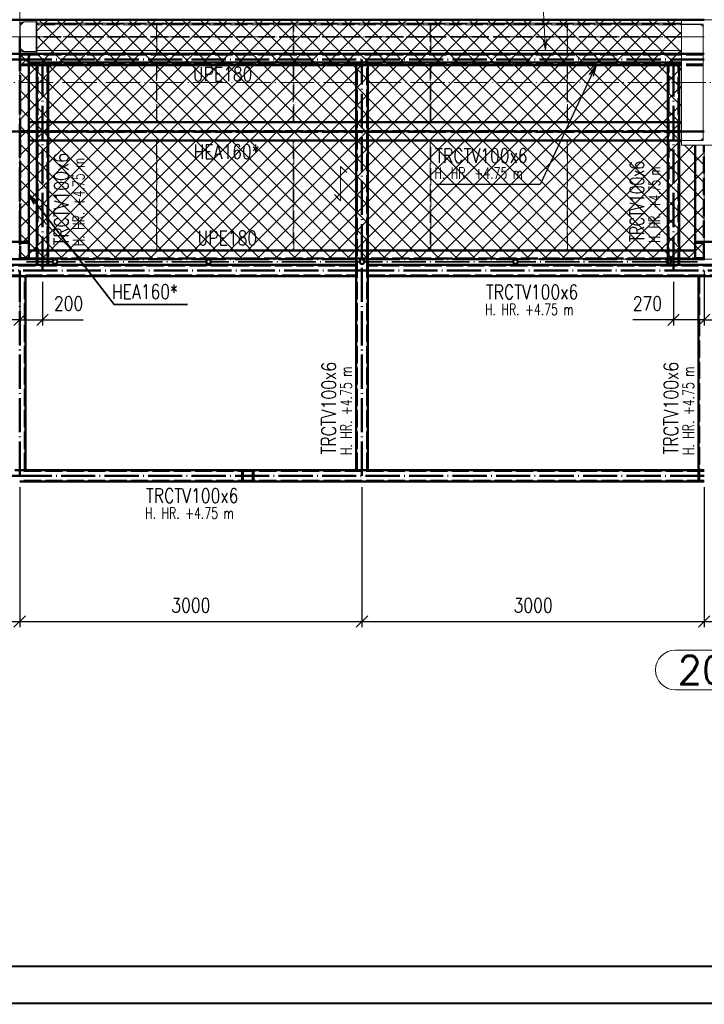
# Paper-space layout 'Layout1' of a CAD drawing. Extents: x -2 to 1677, y -36 to 422.
# Tile 32 of 100: x 238 to 358, y 0 to 173. Entities that reach past the tile are written whole.
import ezdxf
from ezdxf.enums import TextEntityAlignment as Align

# ---------------------------------------------------------------- set-up
doc = ezdxf.new("R2010")
doc.units = 0
for name, pattern in [('ACAD_ISO02W100', [15, 12, -3]), ('ACAD_ISO04W100', [30.5, 24, -3, 0.5, -3]), ('HP_01_CER_B', [8, 5, -1, 1, -1])]:
    doc.linetypes.add(name, pattern=pattern)
doc.layers.get('0').update_dxf_attribs({"linetype": 'CONTINUOUS'})
doc.layers.get('DEFPOINTS').update_dxf_attribs({"color": 132, "linetype": 'CONTINUOUS'})
doc.layers.add('RAMECEK_HP', color=251, linetype='CONTINUOUS')
for name, color, linetype, lineweight in [('SS_1.ET-HALA_TaO-PRISTAVBA-PODLAH.NOSNIKY', 9, 'CONTINUOUS', 13), ('SS_1.ET-HALA_TaO-RASTR', 7, 'HP_01_CER_B', 13), ('SS_1.ET-HALA_TaO-SLOUP', 9, 'CONTINUOUS', 13), ('SS_2.ET-HALA_TaO-LAVKA_+5.100m', 210, 'CONTINUOUS', 50), ('SS_2.ET-HALA_TaO-LAVKA_+5.100m-KONZOLA', 202, 'CONTINUOUS', 50), ('SS_2.ET-HALA_TaO-LAVKA_+5.100m-PLECH', 90, 'CONTINUOUS', 13), ('SS_2.ET-HALA_TaO-LAVKA_+5.100m-PLECH-VYZTUHA', 150, 'CONTINUOUS', 13), ('SS_2.ET-HALA_TaO-LAVKA_+5.100m-ZABRADLI', 41, 'CONTINUOUS', 35), ('SS_2.ET-HALA_TaO-PRISTAVBA-PODLAHA_LEM', 140, 'CONTINUOUS', 50), ('SS_2.ET-HALA_TaO-PRISTAVBA-VNITRNI_KCE', 190, 'CONTINUOUS', 50), ('SS_KOTY', 3, 'CONTINUOUS', 25), ('SS_POPIS_PROFILU', 13, 'CONTINUOUS', 25), ('SS_POPIS_PROFILU_S355', 2, 'CONTINUOUS', 35), ('SS_SRAFY', 8, 'CONTINUOUS', 18), ('SS_STAV.OK-POPIS_PROFILU', 9, 'CONTINUOUS', 13)]:
    doc.layers.add(name, color=color, linetype=linetype, lineweight=lineweight)
doc.styles.add('ROMANS', font='romans.shx', dxfattribs={"width": 0.8})
doc.styles.add('romans.shx', font='romans.shx', dxfattribs={"height": 5})
doc.dimstyles.new('A-1_(2.5)_50AS', dxfattribs={"dimtxt": 2.5, "dimasz": 2, "dimexe": 1, "dimexo": 2, "dimgap": 0, "dimtad": 0, "dimdec": 1, "dimlfac": 50, "dimrnd": 1, "dimtxsty": 'ROMANS', "dimblk1": 'OBLIQUE', "dimblk2": 'OBLIQUE', "dimsah": 1, "dimcen": 2, "dimclrd": 256, "dimclre": 256, "dimclrt": 256, "dimadec": 1, "dimazin": 2, "dimtfac": 0.714286, "dimtdec": 1, "dimtmove": 0, "dimatfit": 3, "dimldrblk": 'OPEN', "dimfxl": 1, "dimtvp": 1.142857, "dimtfill": 1, "dimtolj": 1, "dimlwd": -1, "dimlwe": -1, "dimarcsym": 0})
pattern_1 = [(45, (118.27083, 161.526386), (-0.04490128, 0.04490128), [])]

# ---------------------------------------------------------------- blocks, each defined once
blk = doc.blocks.new('*U6')
at = {"layer": 'RAMECEK_HP', "lineweight": 35, "const_width": 0.35}
for points in [[(0, 420), (0, 0), (1485, 0), (1485, 420)], [(6.5, 413.5), (6.5, 6.5), (1478.5, 6.5), (1478.5, 413.5)]]:
    blk.add_lwpolyline(points, close=True, dxfattribs=at)
at = {"layer": 'DEFPOINTS', "style": 'ROMANS', "width": 0.8}
blk.add_attdef('TISK', text='', height=10, dxfattribs=at).set_placement((1485, -33), align=Align.RIGHT)
blk = doc.blocks.new('_Oblique')
at = {"color": 0, "linetype": 'ByBlock', "lineweight": -2}
blk.add_line((-0.5, -0.5), (0.5, 0.5), dxfattribs=at)
blk = doc.blocks.new('*D62')
at = {"layer": 'DEFPOINTS', "color": 0, "transparency": 16777216}
for p in [(178.27, 92.53, -5006), (238.27, 92.53, -5006), (238.27, 66.96)]:
    blk.add_point(p, dxfattribs=at)
at = {"layer": 'SS_KOTY', "transparency": 16777216}
for p, q in [((178.27, 90.53), (178.27, 65.96)), ((238.27, 90.53), (238.27, 65.96)), ((178.27, 66.96), (238.27, 66.96))]:
    blk.add_line(p, q, dxfattribs=at)
at = {"layer": 'SS_KOTY', "transparency": 16777216, "xscale": 2, "yscale": 2, "zscale": 2, "rotation": 180}
blk.add_blockref('_Oblique', (178.27, 66.96), dxfattribs=at)
at = {"layer": 'SS_KOTY', "transparency": 16777216, "xscale": 2, "yscale": 2, "zscale": 2}
blk.add_blockref('_Oblique', (238.27, 66.96), dxfattribs=at)
at = {"layer": 'SS_KOTY', "transparency": 16777216, "insert": (208.27, 69.82), "char_height": 2.5, "attachment_point": 5, "style": 'ROMANS', "bg_fill": 3, "box_fill_scale": 1.1, "bg_fill_color": 256, "bg_fill_true_color": 13158600, "bg_fill_transparency": 0}
blk.add_mtext('\\A1;3000', dxfattribs=at)
blk = doc.blocks.new('_OPEN')
at = {"color": 0, "linetype": 'ByBlock'}
for p, q in [((-1, 0.167), (0, 0)), ((0, 0), (-1, -0.167)), ((0, 0), (-1, 0))]:
    blk.add_line(p, q, dxfattribs=at)
blk = doc.blocks.new('*D63')
at = {"layer": 'DEFPOINTS', "color": 0, "transparency": 16777216}
for p in [(238.27, 92.53, -5006), (298.27, 92.53, -5006), (298.27, 66.96)]:
    blk.add_point(p, dxfattribs=at)
at = {"layer": 'SS_KOTY', "transparency": 16777216}
for p, q in [((238.27, 90.53), (238.27, 65.96)), ((298.27, 90.53), (298.27, 65.96)), ((238.27, 66.96), (298.27, 66.96))]:
    blk.add_line(p, q, dxfattribs=at)
at = {"layer": 'SS_KOTY', "transparency": 16777216, "xscale": 2, "yscale": 2, "zscale": 2, "rotation": 180}
blk.add_blockref('_Oblique', (238.27, 66.96), dxfattribs=at)
at = {"layer": 'SS_KOTY', "transparency": 16777216, "xscale": 2, "yscale": 2, "zscale": 2}
blk.add_blockref('_Oblique', (298.27, 66.96), dxfattribs=at)
at = {"layer": 'SS_KOTY', "transparency": 16777216, "insert": (268.27, 69.82), "char_height": 2.5, "attachment_point": 5, "style": 'ROMANS', "bg_fill": 3, "box_fill_scale": 1.1, "bg_fill_color": 256, "bg_fill_true_color": 13158600, "bg_fill_transparency": 0}
blk.add_mtext('\\A1;3000', dxfattribs=at)
blk = doc.blocks.new('*D64')
at = {"layer": 'DEFPOINTS', "color": 0, "transparency": 16777216}
for p in [(298.27, 92.53, -5006), (358.27, 92.53, -5006), (358.27, 66.96)]:
    blk.add_point(p, dxfattribs=at)
at = {"layer": 'SS_KOTY', "transparency": 16777216}
for p, q in [((298.27, 90.53), (298.27, 65.96)), ((358.27, 90.53), (358.27, 65.96)), ((298.27, 66.96), (358.27, 66.96))]:
    blk.add_line(p, q, dxfattribs=at)
at = {"layer": 'SS_KOTY', "transparency": 16777216, "xscale": 2, "yscale": 2, "zscale": 2, "rotation": 180}
blk.add_blockref('_Oblique', (298.27, 66.96), dxfattribs=at)
at = {"layer": 'SS_KOTY', "transparency": 16777216, "xscale": 2, "yscale": 2, "zscale": 2}
blk.add_blockref('_Oblique', (358.27, 66.96), dxfattribs=at)
at = {"layer": 'SS_KOTY', "transparency": 16777216, "insert": (328.27, 69.82), "char_height": 2.5, "attachment_point": 5, "style": 'ROMANS', "bg_fill": 3, "box_fill_scale": 1.1, "bg_fill_color": 256, "bg_fill_true_color": 13158600, "bg_fill_transparency": 0}
blk.add_mtext('\\A1;3000', dxfattribs=at)
blk = doc.blocks.new('*D65')
at = {"layer": 'DEFPOINTS', "color": 0, "transparency": 16777216}
for p in [(358.27, 92.53, -5006), (418.27, 92.53, -5006), (418.27, 66.96)]:
    blk.add_point(p, dxfattribs=at)
at = {"layer": 'SS_KOTY', "transparency": 16777216}
for p, q in [((358.27, 90.53), (358.27, 65.96)), ((418.27, 90.53), (418.27, 65.96)), ((358.27, 66.96), (418.27, 66.96))]:
    blk.add_line(p, q, dxfattribs=at)
at = {"layer": 'SS_KOTY', "transparency": 16777216, "xscale": 2, "yscale": 2, "zscale": 2, "rotation": 180}
blk.add_blockref('_Oblique', (358.27, 66.96), dxfattribs=at)
at = {"layer": 'SS_KOTY', "transparency": 16777216, "xscale": 2, "yscale": 2, "zscale": 2}
blk.add_blockref('_Oblique', (418.27, 66.96), dxfattribs=at)
at = {"layer": 'SS_KOTY', "transparency": 16777216, "insert": (388.27, 69.82), "char_height": 2.5, "attachment_point": 5, "style": 'ROMANS', "bg_fill": 3, "box_fill_scale": 1.1, "bg_fill_color": 256, "bg_fill_true_color": 13158600, "bg_fill_transparency": 0}
blk.add_mtext('\\A1;3000', dxfattribs=at)
blk = doc.blocks.new('*D74')
at = {"layer": 'DEFPOINTS', "color": 0, "transparency": 16777216}
for p in [(358.27, 130.53, -4998.1), (352.87, 128.53, -5006), (352.87, 119.89)]:
    blk.add_point(p, dxfattribs=at)
at = {"layer": 'SS_KOTY', "transparency": 16777216}
for p, q in [((358.27, 128.53), (358.27, 118.89)), ((352.87, 126.53), (352.87, 118.89)), ((352.87, 119.89), (345.73, 119.89)), ((358.27, 119.89), (352.87, 119.89))]:
    blk.add_line(p, q, dxfattribs=at)
at = {"layer": 'SS_KOTY', "transparency": 16777216, "xscale": 2, "yscale": 2, "zscale": 2, "rotation": 180}
blk.add_blockref('_Oblique', (352.87, 119.89), dxfattribs=at)
at = {"layer": 'SS_KOTY', "transparency": 16777216, "xscale": 2, "yscale": 2, "zscale": 2}
blk.add_blockref('_Oblique', (358.27, 119.89), dxfattribs=at)
at = {"layer": 'SS_KOTY', "transparency": 16777216, "insert": (348.3, 122.74), "char_height": 2.5, "attachment_point": 5, "style": 'ROMANS', "bg_fill": 3, "box_fill_scale": 1.1, "bg_fill_color": 256, "bg_fill_true_color": 13158600, "bg_fill_transparency": 0}
blk.add_mtext('\\A1;270', dxfattribs=at)
blk = doc.blocks.new('*D75')
at = {"layer": 'DEFPOINTS', "color": 0, "transparency": 16777216}
for p in [(358.27, 130.53, -4998), (363.67, 128.53, -5006), (363.67, 119.89)]:
    blk.add_point(p, dxfattribs=at)
at = {"layer": 'SS_KOTY', "transparency": 16777216}
for p, q in [((358.27, 128.53), (358.27, 118.89)), ((363.67, 126.53), (363.67, 118.89)), ((358.27, 119.89), (363.67, 119.89)), ((363.67, 119.89), (370.81, 119.89))]:
    blk.add_line(p, q, dxfattribs=at)
at = {"layer": 'SS_KOTY', "transparency": 16777216, "xscale": 2, "yscale": 2, "zscale": 2, "rotation": 180}
blk.add_blockref('_Oblique', (358.27, 119.89), dxfattribs=at)
at = {"layer": 'SS_KOTY', "transparency": 16777216, "xscale": 2, "yscale": 2, "zscale": 2}
blk.add_blockref('_Oblique', (363.67, 119.89), dxfattribs=at)
at = {"layer": 'SS_KOTY', "transparency": 16777216, "insert": (368.24, 122.74), "char_height": 2.5, "attachment_point": 5, "style": 'ROMANS', "bg_fill": 3, "box_fill_scale": 1.1, "bg_fill_color": 256, "bg_fill_true_color": 13158600, "bg_fill_transparency": 0}
blk.add_mtext('\\A1;270', dxfattribs=at)
blk = doc.blocks.new('*D76')
at = {"layer": 'DEFPOINTS', "color": 0, "transparency": 16777216}
for p in [(238.27, 130.53, -4998), (242.27, 128.53, -5006), (242.27, 119.89)]:
    blk.add_point(p, dxfattribs=at)
at = {"layer": 'SS_KOTY', "transparency": 16777216}
for p, q in [((238.27, 128.53), (238.27, 118.89)), ((242.27, 126.53), (242.27, 118.89)), ((238.27, 119.89), (242.27, 119.89)), ((242.27, 119.89), (249.41, 119.89))]:
    blk.add_line(p, q, dxfattribs=at)
at = {"layer": 'SS_KOTY', "transparency": 16777216, "xscale": 2, "yscale": 2, "zscale": 2, "rotation": 180}
blk.add_blockref('_Oblique', (238.27, 119.89), dxfattribs=at)
at = {"layer": 'SS_KOTY', "transparency": 16777216, "xscale": 2, "yscale": 2, "zscale": 2}
blk.add_blockref('_Oblique', (242.27, 119.89), dxfattribs=at)
at = {"layer": 'SS_KOTY', "transparency": 16777216, "insert": (246.84, 122.74), "char_height": 2.5, "attachment_point": 5, "style": 'ROMANS', "bg_fill": 3, "box_fill_scale": 1.1, "bg_fill_color": 256, "bg_fill_true_color": 13158600, "bg_fill_transparency": 0}
blk.add_mtext('\\A1;200', dxfattribs=at)
blk = doc.blocks.new('*D77')
at = {"layer": 'DEFPOINTS', "color": 0, "transparency": 16777216}
for p in [(238.27, 130.53, -4998.1), (234.27, 128.53, -5006), (234.27, 119.89)]:
    blk.add_point(p, dxfattribs=at)
at = {"layer": 'SS_KOTY', "transparency": 16777216}
for p, q in [((238.27, 128.53), (238.27, 118.89)), ((234.27, 126.53), (234.27, 118.89)), ((234.27, 119.89), (227.13, 119.89)), ((238.27, 119.89), (234.27, 119.89))]:
    blk.add_line(p, q, dxfattribs=at)
at = {"layer": 'SS_KOTY', "transparency": 16777216, "xscale": 2, "yscale": 2, "zscale": 2, "rotation": 180}
blk.add_blockref('_Oblique', (234.27, 119.89), dxfattribs=at)
at = {"layer": 'SS_KOTY', "transparency": 16777216, "xscale": 2, "yscale": 2, "zscale": 2}
blk.add_blockref('_Oblique', (238.27, 119.89), dxfattribs=at)
at = {"layer": 'SS_KOTY', "transparency": 16777216, "insert": (229.7, 122.74), "char_height": 2.5, "attachment_point": 5, "style": 'ROMANS', "bg_fill": 3, "box_fill_scale": 1.1, "bg_fill_color": 256, "bg_fill_true_color": 13158600, "bg_fill_transparency": 0}
blk.add_mtext('\\A1;200', dxfattribs=at)

psp = doc.layouts.get("Layout1")

# ---------------------------------------------------------------- hatches: boundary and pattern name
at = {"layer": 'SS_SRAFY'}
h = psp.add_hatch(dxfattribs=at)
h.set_pattern_fill('ANSI37', color=8, scale=0.7, angle=90, style=0)
h.set_pattern_definition([(135, (297.4458, 151.2808), (-1.571545, -1.571545), []), (225, (297.4458, 151.2808), (1.571545, -1.571545), [])])
h.paths.add_polyline_path([(358.2708, 130.5264), (358.2708, 150.5064), (354.2508, 150.5064), (354.2508, 172.5264), (241.2908, 172.5264), (241.2908, 166.5064), (238.2708, 166.5064), (238.2708, 130.5264)], flags=0)
h = psp.add_hatch(dxfattribs=at)
h.set_pattern_fill('ANSI31', color=5, scale=0.02, style=0)
h.set_pattern_definition(pattern_1)
h.paths.add_polyline_path([(244.4708, 130.5264, 1), (244.4708, 129.6364, 1)], flags=0)
h.paths.add_polyline_path([(244.4708, 130.4264, 1), (244.4708, 129.7364, 1)], flags=0)
h = psp.add_hatch(dxfattribs=at)
h.set_pattern_fill('ANSI31', color=5, scale=0.02, style=0)
h.set_pattern_definition(pattern_1)
h.paths.add_polyline_path([(271.3708, 130.5264, 1), (271.3708, 129.6364, 1)], flags=0)
h.paths.add_polyline_path([(271.3708, 130.4264, 1), (271.3708, 129.7364, 1)], flags=0)
h = psp.add_hatch(dxfattribs=at)
h.set_pattern_fill('ANSI31', color=5, scale=0.02, style=0)
h.set_pattern_definition(pattern_1)
h.paths.add_polyline_path([(298.2708, 130.5264, 1), (298.2708, 129.6364, 1)], flags=0)
h.paths.add_polyline_path([(298.2708, 130.4264, 1), (298.2708, 129.7364, 1)], flags=0)
h = psp.add_hatch(dxfattribs=at)
h.set_pattern_fill('ANSI31', color=5, scale=0.02, style=0)
h.set_pattern_definition(pattern_1)
h.paths.add_polyline_path([(325.1708, 130.5264, 1), (325.1708, 129.6364, 1)], flags=0)
h.paths.add_polyline_path([(325.1708, 130.4264, 1), (325.1708, 129.7364, 1)], flags=0)
h = psp.add_hatch(dxfattribs=at)
h.set_pattern_fill('ANSI31', color=5, scale=0.02, style=0)
h.set_pattern_definition(pattern_1)
h.paths.add_polyline_path([(352.0708, 130.5264, 1), (352.0708, 129.6364, 1)], flags=0)
h.paths.add_polyline_path([(352.0708, 130.4264, 1), (352.0708, 129.7364, 1)], flags=0)

# ---------------------------------------------------------------- linework, layer by layer
at = {"layer": 'SS_1.ET-HALA_TaO-PRISTAVBA-PODLAH.NOSNIKY', "color": 9, "linetype": 'ACAD_ISO04W100', "ltscale": 0.25}
for p, q in [((238.2708, 169.5264), (238.2708, 313.6264)), ((118.2708, 169.5264), (238.2708, 169.5264)), ((238.2708, 169.5264), (358.2708, 169.5264))]:
    psp.add_line(p, q, dxfattribs=at)
at = {"layer": 'SS_1.ET-HALA_TaO-PRISTAVBA-PODLAH.NOSNIKY', "color": 5, "linetype": 'Continuous', "ltscale": 0.25}
for p, q in [((354.2708, 171.9264), (241.2709, 171.9264)), ((241.2709, 167.1264), (241.2709, 171.9264)), ((354.2708, 171.7264), (354.2708, 171.7064)), ((262.2208, 167.1264), (241.2709, 167.1264)), ((286.2208, 167.1264), (262.3208, 167.1264)), ((310.2208, 167.1264), (286.3208, 167.1264)), ((334.2208, 167.1264), (310.3208, 167.1264)), ((354.2708, 167.1264), (334.3208, 167.1264))]:
    psp.add_line(p, q, dxfattribs=at)
at = {"layer": 'SS_1.ET-HALA_TaO-PRISTAVBA-PODLAH.NOSNIKY', "color": 9, "linetype": 'ACAD_ISO02W100', "ltscale": 0.25}
for p, q in [((354.2708, 169.6014), (241.2709, 169.6014)), ((354.2708, 169.4514), (241.2709, 169.4514)), ((262.3208, 167.1264), (262.2208, 167.1264)), ((286.3208, 167.1264), (286.2208, 167.1264)), ((310.3208, 167.1264), (310.2208, 167.1264)), ((334.3208, 167.1264), (334.2208, 167.1264))]:
    psp.add_line(p, q, dxfattribs=at)
at = {"layer": 'SS_1.ET-HALA_TaO-RASTR', "linetype": 'ACAD_ISO04W100', "ltscale": 0.25}
psp.add_line((93.2708, 161.5264), (1103.2708, 161.5264), dxfattribs=at)
at = {"layer": 'SS_1.ET-HALA_TaO-RASTR', "linetype": 'Continuous', "ltscale": 0.25}
for p, q in [((363.3184, 61.9638), (353.2232, 61.9638)), ((353.2232, 54.9638), (363.3184, 54.9638))]:
    psp.add_line(p, q, dxfattribs=at)
psp.add_arc((353.2232, 58.4638), 3.5, 90, 270, dxfattribs=at)
at = {"layer": 'SS_1.ET-HALA_TaO-SLOUP', "color": 5, "linetype": 'Continuous', "ltscale": 0.25}
for p, q in [((241.2708, 172.5264), (235.2708, 172.5264)), ((238.9808, 172.1264), (238.3808, 171.5264)), ((238.3808, 167.4464), (238.3808, 171.6064)), ((238.9208, 172.1464), (241.2708, 172.1464)), ((241.1808, 172.1264), (238.9808, 172.1264)), ((241.1808, 166.9264), (241.1808, 172.1264)), ((241.2708, 172.1464), (241.2708, 172.5264)), ((362.2708, 172.5264), (354.2708, 172.5264)), ((354.2708, 172.5264), (354.2708, 171.7264)), ((358.0708, 171.7264), (354.2708, 171.7264)), ((357.6708, 171.7064), (354.2708, 171.7064)), ((354.2708, 171.7064), (354.2708, 151.3464)), ((358.0708, 171.3064), (357.6708, 171.7064)), ((358.0708, 171.7264), (358.0708, 151.3264)), ((238.3808, 167.5264), (238.9808, 166.9264)), ((235.2708, 166.5264), (241.2708, 166.5264)), ((241.2708, 166.9064), (238.9208, 166.9064)), ((238.9808, 166.9264), (241.1808, 166.9264)), ((241.2708, 166.5264), (241.2708, 166.9064)), ((354.2708, 151.3464), (357.6708, 151.3464)), ((354.2708, 151.3264), (358.0708, 151.3264)), ((354.2708, 151.3264), (354.2708, 150.5264)), ((354.2708, 150.5264), (362.2708, 150.5264)), ((357.6708, 151.3464), (358.0708, 151.7464))]:
    psp.add_line(p, q, dxfattribs=at)
at = {"layer": 'SS_1.ET-HALA_TaO-SLOUP', "color": 5, "linetype": 'Continuous', "ltscale": 0.25, "extrusion": (0, 0, -1)}
for centre, start, end in [((-238.9208, 171.6064), 0, 90), ((-238.9208, 167.4464), 270, 0)]:
    psp.add_arc(centre, 0.54, start, end, dxfattribs=at)
at = {"layer": 'SS_2.ET-HALA_TaO-LAVKA_+5.100m', "color": 7, "linetype": 'ACAD_ISO04W100', "ltscale": 0.25}
for p, q in [((238.2708, 166.5264), (143.2708, 166.5264)), ((358.2708, 166.5264), (238.2708, 166.5264)), ((238.2708, 152.9264), (143.2708, 152.9264)), ((358.2708, 152.9264), (238.2708, 152.9264))]:
    psp.add_line(p, q, dxfattribs=at)
at = {"layer": 'SS_2.ET-HALA_TaO-LAVKA_+5.100m', "color": 3, "linetype": 'ACAD_ISO02W100', "ltscale": 0.25}
for p, q in [((239.7708, 166.4164), (238.3308, 166.4164)), ((239.7708, 166.5264), (239.7708, 166.4164)), ((239.8415, 166.4164), (239.7708, 166.4164)), ((239.8708, 166.4164), (239.8415, 166.4164)), ((354.2708, 166.4164), (239.8708, 166.4164)), ((238.3308, 152.9864), (239.7708, 152.9864)), ((239.7708, 152.8664), (238.3308, 152.8664)), ((239.7708, 152.9864), (239.8415, 152.9864)), ((239.7708, 152.9864), (239.7708, 152.8664)), ((239.8415, 152.8664), (239.7708, 152.8664)), ((239.8415, 152.9864), (239.8708, 152.9864)), ((239.8708, 152.8664), (239.8415, 152.8664)), ((239.8708, 152.9864), (354.2708, 152.9864)), ((354.2708, 152.8664), (239.8708, 152.8664))]:
    psp.add_line(p, q, dxfattribs=at)
at = {"layer": 'SS_2.ET-HALA_TaO-LAVKA_+5.100m', "color": 1, "linetype": 'Continuous', "ltscale": 0.25}
for p, q in [((239.8708, 166.5264), (239.8708, 165.0264)), ((241.2708, 166.5264), (354.2708, 166.5264)), ((239.8708, 165.0264), (354.2708, 165.0264)), ((239.8708, 165.0264), (239.8708, 154.5264)), ((354.2708, 154.5264), (239.8708, 154.5264)), ((239.8708, 154.5264), (239.8708, 151.3264)), ((239.8708, 151.3264), (354.2708, 151.3264)), ((354.2708, 151.3464), (354.2708, 151.3264)), ((356.6708, 132.0264), (239.8708, 132.0264))]:
    psp.add_line(p, q, dxfattribs=at)
at = {"layer": 'SS_2.ET-HALA_TaO-LAVKA_+5.100m-KONZOLA', "color": 7, "linetype": 'ACAD_ISO04W100', "ltscale": 0.25}
psp.add_line((238.2708, 169.5264), (238.2708, 132.0464), dxfattribs=at)
at = {"layer": 'SS_2.ET-HALA_TaO-LAVKA_+5.100m-KONZOLA', "color": 3, "linetype": 'ACAD_ISO02W100', "ltscale": 0.25}
for p, q in [((236.6708, 133.5664), (239.8708, 133.5664)), ((238.6308, 133.3864), (239.8708, 133.3864)), ((356.6708, 133.5664), (359.8708, 133.5664)), ((356.6708, 133.3864), (357.9108, 133.3864))]:
    psp.add_line(p, q, dxfattribs=at)
at = {"layer": 'SS_2.ET-HALA_TaO-LAVKA_+5.100m-KONZOLA', "color": 3, "linetype": 'ACAD_ISO02W100', "ltscale": 0.25, "extrusion": (0, 0, -1)}
psp.add_arc((-238.6308, 133.0864), 0.3, 0, 90, dxfattribs=at)
at = {"layer": 'SS_2.ET-HALA_TaO-LAVKA_+5.100m-KONZOLA', "color": 3, "linetype": 'ACAD_ISO02W100', "ltscale": 0.25, "extrusion": (2.5115e-14, 6.0633e-14, -1)}
psp.add_arc((-357.9108, 133.0864), 0.3, 90, 180, dxfattribs=at)
at = {"layer": 'SS_2.ET-HALA_TaO-LAVKA_+5.100m-PLECH', "color": 7, "linetype": 'Continuous', "ltscale": 0.25}
for p, q in [((241.2908, 172.5264), (354.2508, 172.5264)), ((241.2908, 172.5264), (241.2908, 166.5064)), ((354.2508, 150.5064), (354.2508, 172.5264)), ((238.2708, 166.5064), (235.2508, 166.5064)), ((241.2908, 166.5064), (238.2708, 166.5064)), ((358.2708, 150.5064), (354.2508, 150.5064)), ((362.2908, 150.5064), (358.2708, 150.5064))]:
    psp.add_line(p, q, dxfattribs=at)
at = {"layer": 'SS_2.ET-HALA_TaO-LAVKA_+5.100m-PLECH', "color": 7}
for p, q in [((294.5231, 146.7831, -4998.1), (294.5231, 140.7831, -4998.1)), ((295.5837, 145.7225, -4998.1), (294.5231, 146.7831, -4998.1)), ((294.5231, 140.7831, -4998.1), (293.4624, 141.8438, -4998.1))]:
    psp.add_line(p, q, dxfattribs=at)
at = {"layer": 'SS_2.ET-HALA_TaO-LAVKA_+5.100m-PLECH-VYZTUHA', "color": 3, "linetype": 'ACAD_ISO02W100', "ltscale": 0.25}
for p, q in [((354.0708, 171.7264), (241.4708, 171.7264)), ((241.4708, 171.7264), (241.4708, 171.6264)), ((241.4708, 171.6264), (354.0708, 171.6264)), ((262.2208, 171.6264), (262.2208, 166.7264)), ((262.3208, 166.7264), (262.3208, 171.6264)), ((286.2208, 171.6264), (286.2208, 166.7264)), ((286.3208, 166.7264), (286.3208, 171.6264)), ((310.2208, 171.6264), (310.2208, 166.7264)), ((310.3208, 166.7264), (310.3208, 171.6264)), ((334.2208, 171.6264), (334.2208, 166.7264)), ((334.3208, 166.7264), (334.3208, 171.6264)), ((354.0708, 171.6264), (354.0708, 171.7264)), ((262.2208, 166.7264), (262.3208, 166.7264)), ((286.2208, 166.7264), (286.3208, 166.7264)), ((310.2208, 166.7264), (310.3208, 166.7264)), ((334.2208, 166.7264), (334.3208, 166.7264)), ((262.3208, 164.8264), (262.2208, 164.8264)), ((262.2208, 164.8264), (262.2208, 154.7264)), ((262.3208, 154.7264), (262.3208, 164.8264)), ((286.3208, 164.8264), (286.2208, 164.8264)), ((286.2208, 164.8264), (286.2208, 154.7264)), ((286.3208, 154.7264), (286.3208, 164.8264)), ((310.3208, 164.8264), (310.2208, 164.8264)), ((310.2208, 164.8264), (310.2208, 154.7264)), ((310.3208, 154.7264), (310.3208, 164.8264)), ((334.3208, 164.8264), (334.2208, 164.8264)), ((334.2208, 164.8264), (334.2208, 154.7264)), ((334.3208, 154.7264), (334.3208, 164.8264)), ((262.2208, 154.7264), (262.3208, 154.7264)), ((286.2208, 154.7264), (286.3208, 154.7264)), ((310.2208, 154.7264), (310.3208, 154.7264)), ((334.2208, 154.7264), (334.3208, 154.7264)), ((262.3208, 151.1264), (262.2208, 151.1264)), ((262.2208, 151.1264), (262.2208, 132.2264)), ((262.3208, 132.2264), (262.3208, 151.1264)), ((286.3208, 151.1264), (286.2208, 151.1264)), ((286.2208, 151.1264), (286.2208, 132.2264)), ((286.3208, 132.2264), (286.3208, 151.1264)), ((310.3208, 151.1264), (310.2208, 151.1264)), ((310.2208, 151.1264), (310.2208, 132.2264)), ((310.3208, 132.2264), (310.3208, 151.1264)), ((334.3208, 151.1264), (334.2208, 151.1264)), ((334.2208, 151.1264), (334.2208, 132.2264)), ((334.3208, 132.2264), (334.3208, 151.1264)), ((262.2208, 132.2264), (262.3208, 132.2264)), ((286.2208, 132.2264), (286.3208, 132.2264)), ((310.2208, 132.2264), (310.3208, 132.2264)), ((334.2208, 132.2264), (334.3208, 132.2264))]:
    psp.add_line(p, q, dxfattribs=at)
at = {"layer": 'SS_2.ET-HALA_TaO-LAVKA_+5.100m-ZABRADLI', "color": 7, "linetype": 'ACAD_ISO04W100', "ltscale": 0.25}
for p, q in [((297.8258, 130.0814), (271.8159, 130.0814)), ((324.7258, 130.0814), (298.7159, 130.0814))]:
    psp.add_line(p, q, dxfattribs=at)
at = {"layer": 'SS_2.ET-HALA_TaO-LAVKA_+5.100m-ZABRADLI', "color": 1, "linetype": 'Continuous', "ltscale": 0.25}
for centre, radius in [((271.3708, 130.0814), 0.445), ((271.3708, 130.0814), 0.345), ((298.2708, 130.0814), 0.445), ((298.2708, 130.0814), 0.345), ((325.1708, 130.0814), 0.445), ((325.1708, 130.0814), 0.345)]:
    psp.add_circle(centre, radius, dxfattribs=at)
at = {"layer": 'SS_2.ET-HALA_TaO-PRISTAVBA-PODLAHA_LEM', "color": 7, "linetype": 'ACAD_ISO04W100', "ltscale": 0.25}
for p, q in [((107.2708, 172.5264), (238.2708, 172.5264)), ((238.2708, 172.5264), (358.2708, 172.5264))]:
    psp.add_line(p, q, dxfattribs=at)
at = {"layer": 'SS_2.ET-HALA_TaO-PRISTAVBA-PODLAHA_LEM', "color": 1, "linetype": 'Continuous', "ltscale": 0.25}
psp.add_line((354.2708, 172.5264), (241.2708, 172.5264), dxfattribs=at)
at = {"layer": 'SS_2.ET-HALA_TaO-PRISTAVBA-VNITRNI_KCE', "color": 3, "linetype": 'ACAD_ISO02W100', "ltscale": 0.25}
for p, q in [((358.0708, 166.4064), (238.2708, 166.4064)), ((354.2708, 166.5264), (358.0708, 166.5264)), ((358.0708, 164.6464), (238.2708, 164.6464)), ((239.8708, 164.5264), (238.2708, 164.5264)), ((262.3208, 164.5264), (262.2208, 164.5264)), ((286.3208, 164.5264), (286.2208, 164.5264)), ((297.3908, 93.5264), (297.3908, 164.5264)), ((299.1508, 93.5264), (299.1508, 164.5264)), ((310.3208, 164.5264), (310.2208, 164.5264)), ((334.3208, 164.5264), (334.2208, 164.5264)), ((358.0708, 164.5264), (354.2708, 164.5264)), ((241.2708, 151.3264), (241.2708, 154.5264)), ((243.2708, 154.5264), (243.2708, 151.3264)), ((297.2708, 151.3264), (297.2708, 154.5264)), ((299.2708, 154.5264), (299.2708, 151.3264)), ((351.8708, 151.3264), (351.8708, 154.5264)), ((353.8708, 154.5264), (353.8708, 151.3264)), ((297.2708, 130.5264), (297.2708, 132.0264)), ((299.2708, 132.0264), (299.2708, 130.5264)), ((297.2708, 129.7614), (297.2708, 130.4014)), ((299.2708, 130.4014), (299.2708, 129.7614)), ((358.2708, 93.4064), (238.2708, 93.4064))]:
    psp.add_line(p, q, dxfattribs=at)
at = {"layer": 'SS_2.ET-HALA_TaO-PRISTAVBA-VNITRNI_KCE', "color": 7, "linetype": 'ACAD_ISO04W100', "ltscale": 0.25}
for p, q in [((238.2708, 165.5264), (118.2708, 165.5264)), ((358.2708, 165.5264), (238.2708, 165.5264))]:
    psp.add_line(p, q, dxfattribs=at)
at = {"layer": 'SS_2.ET-HALA_TaO-PRISTAVBA-VNITRNI_KCE', "color": 1, "linetype": 'Continuous', "ltscale": 0.25}
for p, q in [((262.2208, 164.5264), (239.8708, 164.5264)), ((241.2708, 154.5264), (241.2708, 164.5264)), ((243.2708, 164.5264), (243.2708, 154.5264)), ((286.2208, 164.5264), (262.3208, 164.5264)), ((310.2208, 164.5264), (286.3208, 164.5264)), ((297.2708, 154.5264), (297.2708, 164.5264)), ((299.2708, 164.5264), (299.2708, 154.5264)), ((334.2208, 164.5264), (310.3208, 164.5264)), ((354.2708, 164.5264), (334.3208, 164.5264)), ((351.8708, 154.5264), (351.8708, 164.5264)), ((353.8708, 164.5264), (353.8708, 154.5264)), ((241.2708, 132.0264), (241.2708, 151.3264)), ((243.2708, 151.3264), (243.2708, 132.0264)), ((297.2708, 132.0264), (297.2708, 151.3264)), ((299.2708, 151.3264), (299.2708, 132.0264)), ((351.8708, 132.0264), (351.8708, 151.3264)), ((353.8708, 151.3264), (353.8708, 132.0264)), ((297.2708, 130.4014), (297.2708, 130.5264)), ((297.2708, 129.5264), (297.2708, 129.7614)), ((297.2708, 127.5264), (297.2708, 129.5264)), ((299.2708, 130.5264), (299.2708, 130.4014)), ((299.2708, 129.7614), (299.2708, 93.5264)), ((297.2708, 93.5264), (297.2708, 127.5264)), ((237.3908, 93.5264), (239.2708, 93.5264)), ((239.2708, 93.5264), (358.2708, 93.5264))]:
    psp.add_line(p, q, dxfattribs=at)
at = {"layer": 'SS_POPIS_PROFILU', "color": 0, "linetype": 'ByBlock'}
for p, q in [((338.1631, 162.8586), (339.3162, 164.5264)), ((339.3162, 164.5264), (338.4647, 162.7167)), ((339.3162, 164.5264), (338.7664, 162.5748))]:
    psp.add_line(p, q, dxfattribs=at)
at = {"layer": 'SS_POPIS_PROFILU', "color": 13}
psp.add_lwpolyline([(339.3162, 164.5264), (329.4799, 143.6205), (311.2133, 143.6205)], dxfattribs=at)
at = {"layer": 'SS_POPIS_PROFILU_S355', "color": 0, "linetype": 'ByBlock'}
for p, q in [((240.8265, 140.1835), (239.8708, 141.9717)), ((239.8708, 141.9717), (241.3548, 140.5901)), ((239.8708, 141.9717), (241.0906, 140.3868))]:
    psp.add_line(p, q, dxfattribs=at)
at = {"layer": 'SS_STAV.OK-POPIS_PROFILU', "color": 0, "linetype": 'ByBlock'}
for p, q in [((330.458, 167.1264), (330.011, 169.1041)), ((330.458, 167.1264), (330.3438, 169.1231)), ((330.6766, 169.1422), (330.458, 167.1264))]:
    psp.add_line(p, q, dxfattribs=at)
at = {"layer": 'SS_STAV.OK-POPIS_PROFILU', "color": 9}
psp.add_lwpolyline([(330.458, 167.1264), (329.8262, 178.1719), (313.2548, 178.1719)], dxfattribs=at)

# ---------------------------------------------------------------- block references
at = {"layer": 'RAMECEK_HP'}
psp.add_blockref('*U6', (0, 0), dxfattribs=at)

# ---------------------------------------------------------------- texts
at = {"layer": 'SS_1.ET-HALA_TaO-RASTR', "color": 7, "style": 'romans.shx'}
psp.add_text('20', height=5, dxfattribs=at).set_placement((353.5892, 55.9638))
at = {"layer": 'SS_POPIS_PROFILU', "color": 13, "style": 'romans.shx'}
for s, height, width, p in [('UPE180', 2.5, 0.8, (268.6116, 161.7207)), ('TRCTV100x6', 2.5, 0.8, (311.0976, 147.4205)), ('H. HR. +4.75 m', 2, 0.7, (310.9493, 144.6205)), ('UPE180', 2.5, 0.8, (269.4359, 132.9703)), ('TRCTV100x6', 2.5, 0.8, (319.9808, 123.5073)), ('H. HR. +4.75 m', 2, 0.7, (319.8325, 120.7073))]:
    psp.add_text(s, height=height, dxfattribs=dict(at, width=width)).set_placement(p)
for s, height, width, p in [('TRCTV100x6', 2.5, 0.8, (246.8029, 132.9373)), ('TRCTV100x6', 2.5, 0.7, (347.7376, 133.5585)), ('H. HR. +4.75 m', 2, 0.7, (249.6029, 132.789)), ('H. HR. +4.75 m', 2, 0.6, (350.5376, 133.4334)), ('TRCTV100x6', 2.5, 0.8, (293.7003, 96.2963)), ('TRCTV100x6', 2.5, 0.8, (353.6984, 96.2963)), ('H. HR. +4.75 m', 2, 0.7, (296.5003, 96.1479)), ('H. HR. +4.75 m', 2, 0.7, (356.4984, 96.1479))]:
    psp.add_text(s, height=height, rotation=90, dxfattribs=dict(at, width=width)).set_placement(p)
at = {"layer": 'SS_POPIS_PROFILU_S355', "color": 2, "style": 'romans.shx', "width": 0.8}
for p in [(268.7377, 148.1101), (254.4287, 123.5662)]:
    psp.add_text('HEA160*', height=2.5, dxfattribs=at).set_placement(p)

# ---------------------------------------------------------------- next in the draw order: dimensions: what is measured, and where the dimension line sits
at = {"layer": 'SS_KOTY'}
dim = psp.add_linear_dim(base=(242.2708, 119.8857), p1=(238.2708, 130.5264, -4998), p2=(242.2708, 128.5264, -5006), dimstyle='A-1_(2.5)_50AS', dxfattribs=at)
dim.commit()
dim.dimension.update_dxf_attribs({"geometry": '*D76', "text_midpoint": (246.8423, 122.7428)})
dim = psp.add_linear_dim(base=(352.8708, 119.8857), p1=(358.2708, 130.5264, -4998.1), p2=(352.8708, 128.5264, -5006), dimstyle='A-1_(2.5)_50AS', dxfattribs=at)
dim.commit()
dim.dimension.update_dxf_attribs({"geometry": '*D74', "text_midpoint": (348.2994, 119.8857), "dimtype": 160})
dim = psp.add_linear_dim(base=(238.2708, 66.9638), p1=(178.2708, 92.5264, -5006), p2=(238.2708, 92.5264, -5006), dimstyle='A-1_(2.5)_50AS', override={"dimtmove": 1}, dxfattribs=at)
dim.commit()
dim.dimension.update_dxf_attribs({"geometry": '*D62', "text_midpoint": (208.2708, 69.8209)})

# ---------------------------------------------------------------- next in the draw order: linework, layer by layer
at = {"layer": 'SS_2.ET-HALA_TaO-LAVKA_+5.100m-ZABRADLI', "color": 7, "linetype": 'ACAD_ISO04W100', "ltscale": 0.25}
for p, q in [((240.4908, 130.0814), (244.0258, 130.0814)), ((270.9258, 130.0814), (244.9159, 130.0814)), ((351.6258, 130.0814), (325.6159, 130.0814)), ((352.5159, 130.0814), (356.0508, 130.0814))]:
    psp.add_line(p, q, dxfattribs=at)
at = {"layer": 'SS_2.ET-HALA_TaO-LAVKA_+5.100m-ZABRADLI', "color": 1, "linetype": 'Continuous', "ltscale": 0.25}
for centre, radius in [((244.4708, 130.0814), 0.445), ((244.4708, 130.0814), 0.345), ((352.0708, 130.0814), 0.445), ((352.0708, 130.0814), 0.345)]:
    psp.add_circle(centre, radius, dxfattribs=at)
at = {"layer": 'SS_2.ET-HALA_TaO-PRISTAVBA-VNITRNI_KCE', "color": 3, "linetype": 'ACAD_ISO02W100', "ltscale": 0.25}
for p, q in [((241.3908, 129.5264), (241.3908, 164.5264)), ((243.1508, 129.5264), (243.1508, 164.5264)), ((351.9908, 129.5264), (351.9908, 164.5264)), ((353.7508, 129.5264), (353.7508, 164.5264)), ((241.2708, 129.6364), (241.2708, 132.0264)), ((243.2708, 132.0264), (243.2708, 129.6364)), ((351.8708, 130.5264), (351.8708, 132.0264)), ((353.8708, 132.0264), (353.8708, 129.6364)), ((351.8708, 130.3547), (351.8708, 130.4727)), ((351.8708, 129.6901), (351.8708, 129.8081))]:
    psp.add_line(p, q, dxfattribs=at)
at = {"layer": 'SS_2.ET-HALA_TaO-PRISTAVBA-VNITRNI_KCE', "color": 7, "linetype": 'ACAD_ISO04W100', "ltscale": 0.25}
for p, q in [((242.2708, 128.5264), (242.2708, 165.5264)), ((352.8708, 128.5264), (352.8708, 165.5264))]:
    psp.add_line(p, q, dxfattribs=at)
at = {"layer": 'SS_2.ET-HALA_TaO-PRISTAVBA-VNITRNI_KCE', "color": 1, "linetype": 'Continuous', "ltscale": 0.25}
for p, q in [((241.2708, 129.5264), (241.2708, 129.6364)), ((243.2708, 129.6364), (243.2708, 129.5264)), ((351.8708, 130.4727), (351.8708, 130.5264)), ((351.8708, 129.8081), (351.8708, 130.3547)), ((351.8708, 129.5264), (351.8708, 129.6901)), ((353.8708, 129.6364), (353.8708, 129.5264))]:
    psp.add_line(p, q, dxfattribs=at)

# ---------------------------------------------------------------- next in the draw order: dimensions: what is measured, and where the dimension line sits
at = {"layer": 'SS_KOTY'}
dim = psp.add_linear_dim(base=(234.2708, 119.8857), p1=(238.2708, 130.5264, -4998.1), p2=(234.2708, 128.5264, -5006), dimstyle='A-1_(2.5)_50AS', dxfattribs=at)
dim.commit()
dim.dimension.update_dxf_attribs({"geometry": '*D77', "text_midpoint": (229.6994, 122.7428)})
dim = psp.add_linear_dim(base=(363.6708, 119.8857), p1=(358.2708, 130.5264, -4998), p2=(363.6708, 128.5264, -5006), dimstyle='A-1_(2.5)_50AS', dxfattribs=at)
dim.commit()
dim.dimension.update_dxf_attribs({"geometry": '*D75', "text_midpoint": (368.2423, 119.8857), "dimtype": 160})
dim = psp.add_linear_dim(base=(298.2708, 66.9638), p1=(238.2708, 92.5264, -5006), p2=(298.2708, 92.5264, -5006), dimstyle='A-1_(2.5)_50AS', override={"dimtmove": 1}, dxfattribs=at)
dim.commit()
dim.dimension.update_dxf_attribs({"geometry": '*D63', "text_midpoint": (268.2708, 69.8209)})

# ---------------------------------------------------------------- next in the draw order: linework, layer by layer
at = {"layer": 'SS_2.ET-HALA_TaO-LAVKA_+5.100m', "color": 7, "linetype": 'ACAD_ISO04W100', "ltscale": 0.25}
for p, q in [((238.2708, 169.5264), (238.2708, 130.5264)), ((238.2708, 130.5264), (143.2708, 130.5264)), ((358.2708, 130.5264), (238.2708, 130.5264))]:
    psp.add_line(p, q, dxfattribs=at)
at = {"layer": 'SS_2.ET-HALA_TaO-LAVKA_+5.100m', "color": 3, "linetype": 'ACAD_ISO02W100', "ltscale": 0.25}
for p, q in [((238.3308, 166.5264), (238.3308, 130.5264)), ((358.2108, 130.5264), (358.2108, 150.5264)), ((238.3308, 130.6364), (239.7708, 130.6364)), ((239.7708, 130.6364), (239.8415, 130.6364)), ((239.7708, 130.6364), (239.7708, 130.5264)), ((239.8415, 130.6364), (239.8708, 130.6364)), ((239.8708, 130.6464), (239.8708, 130.5264)), ((239.8708, 130.6364), (356.6708, 130.6364)), ((356.6708, 130.5264), (356.6708, 130.6464)), ((356.6708, 130.6364), (356.7001, 130.6364)), ((356.7001, 130.6364), (356.7708, 130.6364)), ((356.7708, 130.6364), (358.2108, 130.6364)), ((356.7708, 130.5264), (356.7708, 130.6364))]:
    psp.add_line(p, q, dxfattribs=at)
at = {"layer": 'SS_2.ET-HALA_TaO-LAVKA_+5.100m', "color": 1, "linetype": 'Continuous', "ltscale": 0.25}
for p, q in [((239.8708, 151.3264), (239.8708, 130.6464)), ((356.6708, 130.6464), (356.6708, 150.5264)), ((238.1708, 130.5264), (238.3708, 130.5264)), ((358.1708, 130.5264), (358.3708, 130.5264))]:
    psp.add_line(p, q, dxfattribs=at)
at = {"layer": 'SS_2.ET-HALA_TaO-LAVKA_+5.100m-KONZOLA', "color": 3, "linetype": 'ACAD_ISO02W100', "ltscale": 0.25}
for p, q in [((239.8708, 130.7064), (238.6308, 130.7064)), ((357.9108, 130.7064), (356.6708, 130.7064))]:
    psp.add_line(p, q, dxfattribs=at)
at = {"layer": 'SS_2.ET-HALA_TaO-LAVKA_+5.100m-KONZOLA', "color": 3, "linetype": 'ACAD_ISO02W100', "ltscale": 0.25, "extrusion": (1.81899e-13, 7.5345e-14, -1)}
psp.add_arc((-238.6308, 131.0064), 0.3, 270, 0, dxfattribs=at)
at = {"layer": 'SS_2.ET-HALA_TaO-LAVKA_+5.100m-KONZOLA', "color": 3, "linetype": 'ACAD_ISO02W100', "ltscale": 0.25, "extrusion": (-5.023e-14, 1.21266e-13, -1)}
psp.add_arc((-357.9108, 131.0064), 0.3, 180, 270, dxfattribs=at)
at = {"layer": 'SS_2.ET-HALA_TaO-LAVKA_+5.100m-PLECH', "color": 7, "linetype": 'Continuous', "ltscale": 0.25}
for p, q in [((238.2708, 130.5264), (238.2708, 166.5064)), ((358.2708, 130.5264), (358.2708, 150.5064)), ((143.2708, 130.5264), (238.2708, 130.5264)), ((238.2708, 130.5264), (358.2708, 130.5264)), ((358.2708, 130.5264), (478.2708, 130.5264))]:
    psp.add_line(p, q, dxfattribs=at)
at = {"layer": 'SS_2.ET-HALA_TaO-LAVKA_+5.100m-ZABRADLI', "color": 7, "linetype": 'ACAD_ISO04W100', "ltscale": 0.25}
psp.add_line((358.1708, 130.5864), (238.3708, 130.5864), dxfattribs=at)
at = {"layer": 'SS_2.ET-HALA_TaO-LAVKA_+5.100m-ZABRADLI', "color": 7, "linetype": 'ACAD_ISO04W100', "ltscale": 0.25, "extrusion": (0, -1, 0)}
for centre, start, end in [((240.4908, 0, -130.0814), 181.123519, 270), ((356.0508, 0, -130.0814), 270, 358.876481)]:
    psp.add_arc(centre, 1.02, start, end, dxfattribs=at)
at = {"layer": 'SS_2.ET-HALA_TaO-PRISTAVBA-VNITRNI_KCE', "color": 1, "linetype": 'Continuous', "ltscale": 0.25}
for p, q in [((297.2708, 129.5264), (235.2708, 129.5264)), ((417.2708, 129.5264), (299.2708, 129.5264)), ((179.2709, 127.5264), (297.2708, 127.5264)), ((239.2708, 93.5264), (239.2708, 127.5264)), ((299.2708, 127.5264), (417.2708, 127.5264)), ((357.2708, 127.5264), (357.2708, 93.5264))]:
    psp.add_line(p, q, dxfattribs=at)
at = {"layer": 'SS_2.ET-HALA_TaO-PRISTAVBA-VNITRNI_KCE', "color": 7, "linetype": 'ACAD_ISO04W100', "ltscale": 0.25}
for p, q in [((298.2708, 128.5264), (178.2708, 128.5264)), ((238.2708, 92.5264), (238.2708, 128.5264)), ((418.2708, 128.5264), (298.2708, 128.5264)), ((238.2708, 92.5264), (108.2708, 92.5264))]:
    psp.add_line(p, q, dxfattribs=at)
at = {"layer": 'SS_2.ET-HALA_TaO-PRISTAVBA-VNITRNI_KCE', "color": 3, "linetype": 'ACAD_ISO02W100', "ltscale": 0.25}
for p, q in [((297.2708, 129.4064), (179.2709, 129.4064)), ((417.2708, 129.4064), (299.2708, 129.4064)), ((179.2709, 127.6464), (297.2708, 127.6464)), ((239.1508, 93.5264), (239.1508, 127.5264)), ((299.2708, 127.6464), (417.2708, 127.6464)), ((357.3908, 127.5264), (357.3908, 93.5264)), ((277.2708, 93.2864), (277.2708, 91.7664)), ((277.3908, 91.7664), (277.3908, 93.2864)), ((279.1508, 93.2864), (279.1508, 91.7664)), ((279.2708, 91.7664), (279.2708, 93.2864))]:
    psp.add_line(p, q, dxfattribs=at)
for centre, start, end in [((277.5108, 93.2864), 90, 180), ((279.0308, 93.2864), 0, 90), ((277.5108, 91.7664), 180, 270), ((279.0308, 91.7664), 270, 0)]:
    psp.add_arc(centre, 0.24, start, end, dxfattribs=at)
at = {"layer": 'SS_2.ET-HALA_TaO-PRISTAVBA-VNITRNI_KCE', "color": 3, "linetype": 'ACAD_ISO02W100', "ltscale": 0.25, "extrusion": (-1.51582e-13, 6.27875e-14, -1)}
psp.add_arc((-277.5108, 93.2864), 0.12, 0, 90, dxfattribs=at)
at = {"layer": 'SS_2.ET-HALA_TaO-PRISTAVBA-VNITRNI_KCE', "color": 3, "linetype": 'ACAD_ISO02W100', "ltscale": 0.25, "extrusion": (6.27875e-14, 1.51582e-13, -1)}
psp.add_arc((-279.0308, 93.2864), 0.12, 90, 180, dxfattribs=at)
at = {"layer": 'SS_2.ET-HALA_TaO-PRISTAVBA-VNITRNI_KCE', "color": 3, "linetype": 'ACAD_ISO02W100', "ltscale": 0.25, "extrusion": (1.51582e-13, 6.27875e-14, -1)}
psp.add_arc((-277.5108, 91.7664), 0.12, 270, 0, dxfattribs=at)
at = {"layer": 'SS_2.ET-HALA_TaO-PRISTAVBA-VNITRNI_KCE', "color": 3, "linetype": 'ACAD_ISO02W100', "ltscale": 0.25, "extrusion": (-6.27875e-14, 1.51582e-13, -1)}
psp.add_arc((-279.0308, 91.7664), 0.12, 180, 270, dxfattribs=at)
at = {"layer": 'SS_POPIS_PROFILU_S355', "color": 2}
psp.add_lwpolyline([(239.8708, 141.9717), (254.8059, 122.5662), (267.663, 122.5662)], dxfattribs=at)

# ---------------------------------------------------------------- next in the draw order: texts
at = {"layer": 'SS_POPIS_PROFILU', "color": 13, "style": 'romans.shx'}
for s, height, width, p in [('TRCTV100x6', 2.5, 0.8, (260.407, 87.7882)), ('H. HR. +4.75 m', 2, 0.7, (260.2586, 84.9882))]:
    psp.add_text(s, height=height, dxfattribs=dict(at, width=width)).set_placement(p)

# ---------------------------------------------------------------- next in the draw order: dimensions: what is measured, and where the dimension line sits
at = {"layer": 'SS_KOTY'}
dim = psp.add_linear_dim(base=(358.2708, 66.9638), p1=(298.2708, 92.5264, -5006), p2=(358.2708, 92.5264, -5006), dimstyle='A-1_(2.5)_50AS', override={"dimtmove": 1}, dxfattribs=at)
dim.commit()
dim.dimension.update_dxf_attribs({"geometry": '*D64', "text_midpoint": (328.2708, 69.8209)})

# ---------------------------------------------------------------- next in the draw order: linework, layer by layer
at = {"layer": 'SS_2.ET-HALA_TaO-PRISTAVBA-VNITRNI_KCE', "color": 7, "linetype": 'ACAD_ISO04W100', "ltscale": 0.25}
psp.add_line((298.2708, 92.5264), (298.2708, 165.5264), dxfattribs=at)

# ---------------------------------------------------------------- next in the draw order: dimensions: what is measured, and where the dimension line sits
at = {"layer": 'SS_KOTY'}
dim = psp.add_linear_dim(base=(418.2708, 66.9638), p1=(358.2708, 92.5264, -5006), p2=(418.2708, 92.5264, -5006), dimstyle='A-1_(2.5)_50AS', override={"dimtmove": 1}, dxfattribs=at)
dim.commit()
dim.dimension.update_dxf_attribs({"geometry": '*D65', "text_midpoint": (388.2708, 69.8209)})

# ---------------------------------------------------------------- next in the draw order: linework, layer by layer
at = {"layer": 'SS_2.ET-HALA_TaO-PRISTAVBA-VNITRNI_KCE', "color": 3, "linetype": 'ACAD_ISO02W100', "ltscale": 0.25}
for p, q in [((357.2708, 93.2864), (357.2708, 91.7664)), ((357.3908, 93.2864), (357.3908, 91.7664)), ((358.2708, 91.6464), (238.2708, 91.6464))]:
    psp.add_line(p, q, dxfattribs=at)
at = {"layer": 'SS_2.ET-HALA_TaO-PRISTAVBA-VNITRNI_KCE', "color": 7, "linetype": 'ACAD_ISO04W100', "ltscale": 0.25}
psp.add_line((358.2708, 92.5264), (238.2708, 92.5264), dxfattribs=at)
at = {"layer": 'SS_2.ET-HALA_TaO-PRISTAVBA-VNITRNI_KCE', "color": 1, "linetype": 'Continuous', "ltscale": 0.25}
psp.add_line((358.2708, 91.5264), (238.2708, 91.5264), dxfattribs=at)
at = {"layer": 'SS_2.ET-HALA_TaO-PRISTAVBA-VNITRNI_KCE', "color": 3, "linetype": 'ACAD_ISO02W100', "ltscale": 0.25}
for centre, start, end in [((357.5108, 93.2864), 90, 180), ((357.5108, 91.7664), 180, 270)]:
    psp.add_arc(centre, 0.24, start, end, dxfattribs=at)
at = {"layer": 'SS_2.ET-HALA_TaO-PRISTAVBA-VNITRNI_KCE', "color": 3, "linetype": 'ACAD_ISO02W100', "ltscale": 0.25, "extrusion": (0, 0, -1)}
for centre, start, end in [((-357.5108, 93.2864), 0, 90), ((-357.5108, 91.7664), 270, 0)]:
    psp.add_arc(centre, 0.12, start, end, dxfattribs=at)

doc.saveas('drawing.dxf')
